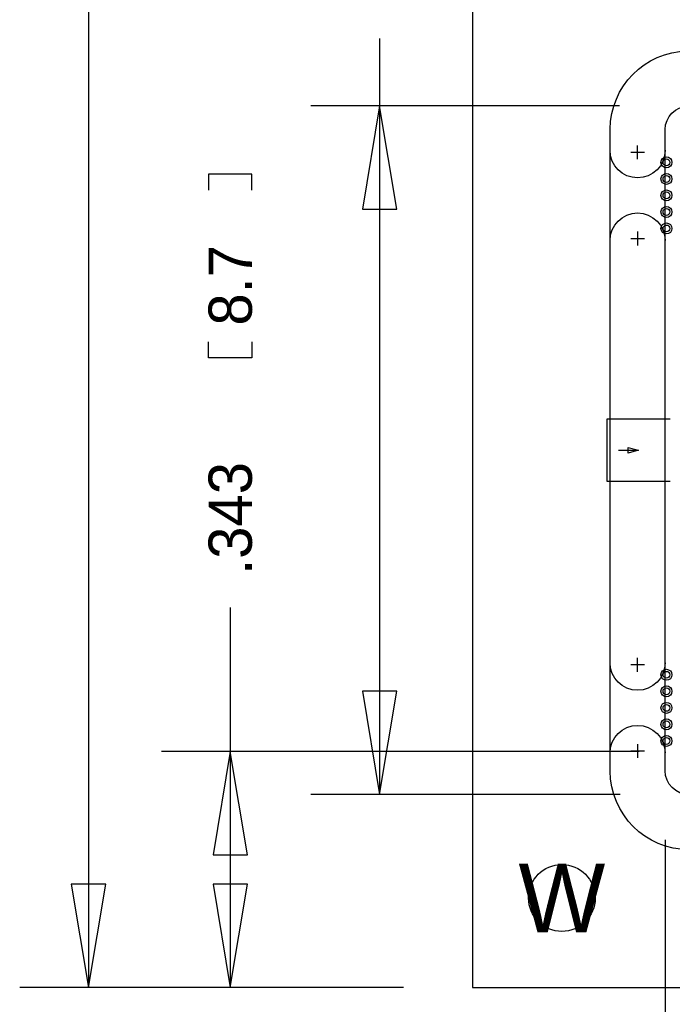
# Model space of a CAD drawing. Extents: x -24 to 281, y -33 to 262.
# Tile 2 of 7: x -24 to 0, y -8 to 29. Entities that reach past the tile are written whole.
import ezdxf
from ezdxf.enums import TextEntityAlignment as Align

# ---------------------------------------------------------------- set-up
doc = ezdxf.new("R2010")
doc.units = 0
for name, color, linetype in [('BG_DESIGN_OUTLINE', 7, 'CONTINUOUS'), ('BG_DIMENSION', 7, 'CONTINUOUS'), ('BG_OUTLINE', 7, 'CONTINUOUS'), ('BG_PANEL', 7, 'CONTINUOUS'), ('MA_NCLEGEND-1-4', 7, 'CONTINUOUS'), ('PG_SILKSCREEN_BOTTOM', 7, 'CONTINUOUS'), ('PIN_BOTTOM', 7, 'CONTINUOUS'), ('PIN_TOP', 7, 'CONTINUOUS')]:
    doc.layers.add(name, color=color, linetype=linetype)

# ---------------------------------------------------------------- blocks, each defined once
blk = doc.blocks.new('FIGURE_CIRCLE')
blk.add_circle((0, 0), 0.5)

msp = doc.modelspace()

# ---------------------------------------------------------------- linework, layer by layer
at = {"layer": 'BG_DESIGN_OUTLINE'}
msp.add_lwpolyline([(0.850646, 25.4), (24.4475, 25.4, -0.411862), (25.3365, 24.5237), (25.3365, 0.8763, -0.387434), (24.4475, -0.0127), (15.1765, -0.007874), (15.1765, 3.6195, 0.418682), (14.4145, 4.3815), (4.2545, 4.3815, 0.418682), (3.4925, 3.6195), (3.4925, -0.001524), (0.883412, 0, -0.408937), (0, 0.878586), (0, 24.529542, -0.394812)], format="xyb", close=True, dxfattribs=at)
at = {"layer": 'BG_DIMENSION'}
for points in [[(-21.2852, 34.08045), (-21.2852, -7.112)], [(-10.541, 27.88285), (-10.541, 25.4)], [(-1.689354, 25.4), (-13.081, 25.4)], [(-9.906, 21.59), (-10.541, 25.4), (-11.176, 21.59), (-9.906, 21.59)], [(-10.541, 25.4), (-10.541, 0)], [(-15.2527, 22.2885), (-15.2527, 22.8854), (-16.8529, 22.8854), (-16.8529, 22.2885)], [(-15.2527, 16.7005), (-15.2527, 16.1036), (-16.8529, 16.1036), (-16.8529, 16.7005)], [(-16.0528, 6.90245), (-16.0528, 1.5875)], [(-11.176, 3.81), (-10.541, 0), (-9.906, 3.81), (-11.176, 3.81)], [(-0.9525, 1.5875), (-18.5928, 1.5875)], [(-15.4178, -2.2225), (-16.0528, 1.5875), (-16.6878, -2.2225), (-15.4178, -2.2225)], [(-16.0528, 1.5875), (-16.0528, -7.112)], [(-1.656588, 0), (-13.081, 0)], [(0, -1.661414), (0, -12.2936)], [(-21.9202, -3.302), (-21.2852, -7.112), (-20.6502, -3.302), (-21.9202, -3.302)], [(-16.6878, -3.302), (-16.0528, -7.112), (-15.4178, -3.302), (-16.6878, -3.302)], [(-9.652, -7.112), (-23.8252, -7.112)], [(-9.652, -7.112), (-18.5928, -7.112)]]:
    msp.add_lwpolyline(points, dxfattribs=at)
at = {"layer": 'BG_OUTLINE'}
msp.add_lwpolyline([(0.850646, 25.4), (24.4475, 25.4, -0.411862), (25.3365, 24.5237), (25.3365, 0.8763, -0.387434), (24.4475, -0.0127), (15.1765, -0.007874), (15.1765, 3.6195, 0.418682), (14.4145, 4.3815), (4.2545, 4.3815, 0.418682), (3.4925, 3.6195), (3.4925, -0.001524), (0.883412, 0, -0.408937), (0, 0.878586), (0, 24.529542, -0.394812)], format="xyb", close=True, dxfattribs=at)
at = {"layer": 'BG_PANEL'}
msp.add_lwpolyline([(-7.112, -7.112), (101.6, -7.112), (101.6, 101.6254), (-7.112, 101.6254)], close=True, dxfattribs=at)
msp.add_lwpolyline([(24.445206, 27.432, -0.412917), (27.3685, 24.531795), (27.3685, 0.842602, -0.399198), (24.48052, -2.044718), (13.1445, -2.044718), (13.1445, 2.3495), (5.5245, 2.3495), (5.5245, -2.032), (0.87887, -2.032, -0.4113), (-2.032, 0.870087), (-2.032, 24.545323, -0.403471), (0.818223, 27.432)], format="xyb", close=True, dxfattribs=at)
for points in [[(0, 23.7617, -1), (-2.032, 23.7617)], [(-2.032, 20.4343, -1), (0, 20.4343)], [(0, 4.8641, -1), (-2.032, 4.8641)], [(-2.032, 1.5367, -1), (0, 1.5367)]]:
    msp.add_lwpolyline(points, format="xyb", dxfattribs=at)
for points in [[(-0.762, 23.6855), (-1.27, 23.6855)], [(-1.016, 23.4315), (-1.016, 23.9395)], [(-1.016, 20.7645), (-1.016, 20.2565)], [(-1.27, 20.5105), (-0.762, 20.5105)], [(-0.762, 4.7879), (-1.27, 4.7879)], [(-1.016, 4.5339), (-1.016, 5.0419)], [(-1.016, 1.8669), (-1.016, 1.3589)], [(-1.27, 1.6129), (-0.762, 1.6129)]]:
    msp.add_lwpolyline(points, dxfattribs=at)
at = {"layer": 'PG_SILKSCREEN_BOTTOM'}
for points in [[(0.1905, 13.843), (-2.1463, 13.843), (-2.1463, 11.557), (0.1905, 11.557)], [(-1.7145, 12.7), (-0.9779, 12.7), (-1.3589, 12.5984), (-1.3589, 12.8016), (-0.9779, 12.7)]]:
    msp.add_lwpolyline(points, dxfattribs=at)
at = {"layer": 'PIN_BOTTOM'}
for centre, radius in [((0.0508, 23.3172), 0.127), ((0.0508, 22.7076), 0.127), ((0.0508, 22.098), 0.127), ((0.0508, 21.4884), 0.127), ((0.0508, 20.8788), 0.127), ((0.0508, 4.4196), 0.127), ((0.0508, 3.81), 0.127), ((0.0508, 3.2004), 0.127), ((0.0508, 2.5908), 0.127), ((0.0508, 1.9812), 0.127), ((-3.81, -3.81), 1.2319)]:
    msp.add_circle(centre, radius, dxfattribs=at)
at = {"layer": 'PIN_TOP'}
for centre, radius in [((0.0508, 23.3172), 0.127), ((0.0508, 22.7076), 0.127), ((0.0508, 22.098), 0.127), ((0.0508, 21.4884), 0.127), ((0.0508, 20.8788), 0.127), ((0.0508, 4.4196), 0.127), ((0.0508, 3.81), 0.127), ((0.0508, 3.2004), 0.127), ((0.0508, 2.5908), 0.127), ((0.0508, 1.9812), 0.127), ((-3.81, -3.81), 1.2319)]:
    msp.add_circle(centre, radius, dxfattribs=at)

# ---------------------------------------------------------------- block references
at = {"layer": 'MA_NCLEGEND-1-4', "xscale": 0.4064, "yscale": 0.4064, "rotation": 270}
for p in [(0.0508, 23.3172), (0.0508, 22.7076), (0.0508, 22.098), (0.0508, 21.4884), (0.0508, 20.8788), (0.0508, 4.4196), (0.0508, 3.81), (0.0508, 3.2004), (0.0508, 2.5908), (0.0508, 1.9812)]:
    msp.add_blockref('FIGURE_CIRCLE', p, dxfattribs=at)

# ---------------------------------------------------------------- texts
at = {"layer": 'BG_DIMENSION'}
for s, p in [('8.7', (-15.2527, 17.2974)), ('.343', (-15.2527, 8.1026))]:
    msp.add_text(s, height=1.6002, rotation=90, dxfattribs=at).set_placement(p)
at = {"layer": 'MA_NCLEGEND-1-4'}
msp.add_text('W', height=2.54, dxfattribs=at).set_placement((-3.81, -3.81), align=Align.MIDDLE_CENTER)

doc.saveas('drawing.dxf')
